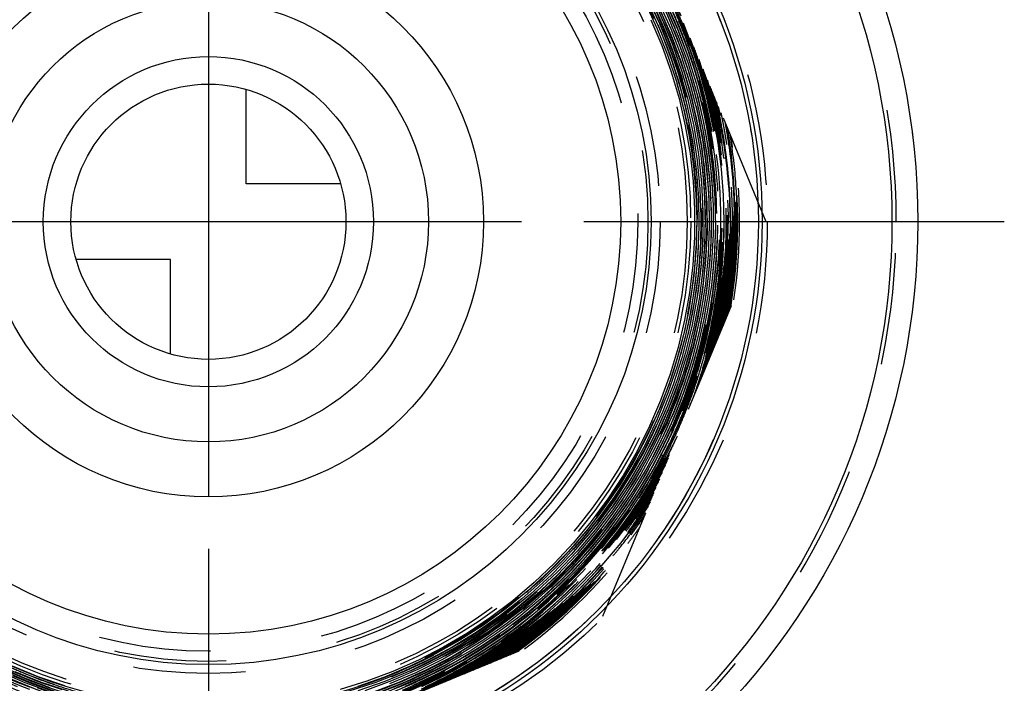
# Model space of a CAD drawing. Header units: millimetres. Extents: x 454 to 546, y 447 to 553.
# Tile 3 of 5: x 489 to 546, y 467 to 505. Entities that reach past the tile are written whole.
import ezdxf

# ---------------------------------------------------------------- set-up
doc = ezdxf.new("R2010")
doc.units = ezdxf.units.MM
doc.header["$LTSCALE"] = 65.185185
doc.linetypes.add('CENTER', pattern=[0.6, 0.375, -0.075, 0.075, -0.075])
doc.linetypes.add('HIDDEN', pattern=[0.2, 0.1, -0.1])
for name, color, linetype in [('ACHSEN_S', 7, 'CONTINUOUS'), ('FASEN', 7, 'CONTINUOUS'), ('KOERPER', 7, 'CONTINUOUS'), ('KONST.EL_MIT_GEO', 7, 'CONTINUOUS'), ('KURVEN', 7, 'CONTINUOUS')]:
    doc.layers.add(name, color=color, linetype=linetype)

msp = doc.modelspace()

# ---------------------------------------------------------------- linework, layer by layer
at = {"layer": 'ACHSEN_S', "color": 2, "linetype": 'CENTER'}
for p, q in [((500, 552.725), (500, 447.242)), ((546.283, 493.525), (453.717, 493.525))]:
    msp.add_line(p, q, dxfattribs=at)
at = {"layer": 'FASEN', "color": 7, "linetype": 'Continuous'}
for radius in [41.25, 39.75]:
    msp.add_circle((500, 493.525), radius, dxfattribs=at)
at = {"layer": 'KOERPER', "color": 8, "linetype": 'HIDDEN'}
for radius in [41.25, 31.98]:
    msp.add_circle((500, 493.525), radius, dxfattribs=at)
at = {"layer": 'KOERPER', "color": 7, "linetype": 'Continuous'}
for radius in [28.98, 25.75]:
    msp.add_circle((500, 493.525), radius, dxfattribs=at)
at = {"layer": 'KOERPER', "color": 8, "linetype": 'HIDDEN'}
msp.add_arc((500, 493.525), 40, 180, 360, dxfattribs=at)
at = {"layer": 'KONST.EL_MIT_GEO', "color": 8, "linetype": 'HIDDEN'}
for p, q in [((532.439, 493.525), (522.938, 516.463)), ((529.166, 501.056), (529.174, 501.022)), ((529.449, 500.488), (529.463, 500.425)), ((529.371, 499.643), (529.379, 499.603)), ((529.687, 499.653), (529.694, 499.621)), ((529.975, 497.229), (530.133, 497.249)), ((522.938, 470.587), (532.439, 493.525)), ((529.777, 488.286), (529.763, 488.207)), ((528.977, 485.788), (528.964, 485.741)), ((528.337, 484.866), (528.347, 484.898)), ((528.462, 484.862), (528.452, 484.83)), ((528.576, 484.826), (528.566, 484.794)), ((528.69, 484.786), (528.68, 484.754)), ((526.924, 481.16), (526.95, 481.217)), ((527.086, 481.225), (527.065, 481.179)), ((526.576, 479.894), (526.55, 479.845)), ((525.802, 478.724), (525.769, 478.666)), ((525.12, 477.371), (525.092, 477.328)), ((525.532, 477.346), (525.493, 477.284)), ((524.901, 476.819), (524.856, 476.752)), ((525.264, 476.712), (525.219, 476.645)), ((524.596, 475.343), (524.581, 475.322)), ((500, 461.086), (522.938, 470.587)), ((518.2, 468.949), (518.148, 468.911)), ((516.089, 468.088), (516.052, 468.065)), ((516.173, 467.998), (516.115, 467.962)), ((516.264, 468.343), (516.241, 468.327)), ((514.931, 467.67), (514.863, 467.631))]:
    msp.add_line(p, q, dxfattribs=at)
for points in [[(525.527, 506.54), (526.235, 505.044), (526.855, 503.509), (527.386, 501.941), (527.825, 500.345), (528.171, 498.727), (528.424, 497.091), (528.581, 495.444), (528.643, 493.79), (528.609, 492.135), (528.48, 490.485), (528.256, 488.846), (527.938, 487.222), (527.526, 485.619), (527.022, 484.043), (526.429, 482.499), (525.747, 480.991), (524.979, 479.526), (524.128, 478.107), (523.196, 476.74), (522.187, 475.429), (521.104, 474.178), (519.95, 472.992), (518.73, 471.875), (517.448, 470.83), (516.107, 469.861), (514.713, 468.971), (513.27, 468.164), (511.782, 467.44), (510.255, 466.804), (508.694, 466.258)], [(525.418, 506.221), (526.103, 504.742), (526.703, 503.225), (527.214, 501.677), (527.636, 500.101), (527.967, 498.505), (528.205, 496.892), (528.351, 495.267), (528.403, 493.638), (528.362, 492.008), (528.227, 490.383), (527.999, 488.769), (527.679, 487.17), (527.267, 485.593), (526.766, 484.041), (526.177, 482.521), (525.501, 481.038), (524.742, 479.595), (523.901, 478.199), (522.981, 476.853), (521.985, 475.563), (520.918, 474.331), (519.781, 473.163), (518.579, 472.063), (517.316, 471.033), (515.996, 470.077), (514.623, 469.198), (513.203, 468.4), (511.738, 467.685), (510.236, 467.055), (508.699, 466.512)], [(526.198, 506.272), (526.888, 504.739), (527.489, 503.168), (527.999, 501.566), (528.415, 499.937), (528.737, 498.287), (528.962, 496.621), (529.092, 494.945), (529.124, 493.264), (529.059, 491.584), (528.898, 489.911), (528.64, 488.25), (528.287, 486.607), (527.84, 484.986), (527.3, 483.395), (526.669, 481.837), (525.949, 480.318), (525.143, 478.843), (524.253, 477.418), (523.282, 476.046), (522.234, 474.732), (521.112, 473.481), (519.919, 472.297), (518.66, 471.184), (517.339, 470.146), (515.961, 469.185), (514.529, 468.305), (513.049, 467.51), (511.526, 466.801), (509.964, 466.182)], [(526.605, 506.259), (527.288, 504.717), (527.882, 503.138), (528.385, 501.527), (528.795, 499.891), (529.111, 498.234), (529.332, 496.561), (529.456, 494.879), (529.484, 493.192), (529.416, 491.507), (529.251, 489.828), (528.991, 488.162), (528.636, 486.513), (528.187, 484.887), (527.646, 483.29), (527.014, 481.726), (526.294, 480.201), (525.488, 478.719), (524.599, 477.286), (523.629, 475.907), (522.582, 474.585), (521.461, 473.325), (520.27, 472.132), (519.013, 471.008), (517.693, 469.959), (516.316, 468.986), (514.885, 468.094), (513.406, 467.286), (511.882, 466.563)], [(525.649, 506.024), (526.328, 504.52), (526.918, 502.979), (527.419, 501.407), (527.827, 499.808), (528.143, 498.189), (528.364, 496.554), (528.491, 494.909), (528.522, 493.26), (528.458, 491.611), (528.299, 489.969), (528.045, 488.339), (527.697, 486.727), (527.256, 485.137), (526.725, 483.576), (526.104, 482.048), (525.395, 480.558), (524.602, 479.112), (523.727, 477.715), (522.772, 476.37), (521.741, 475.083), (520.638, 473.857), (519.465, 472.698), (518.228, 471.608), (516.929, 470.592), (515.574, 469.652), (514.167, 468.792), (512.713, 468.016), (511.216, 467.324), (509.682, 466.72), (508.115, 466.207)], [(526.238, 505.909), (526.908, 504.373), (527.489, 502.801), (527.977, 501.197), (528.373, 499.568), (528.673, 497.92), (528.878, 496.256), (528.986, 494.584), (528.998, 492.908), (528.913, 491.234), (528.731, 489.568), (528.454, 487.916), (528.081, 486.282), (527.615, 484.673), (527.057, 483.093), (526.408, 481.548), (525.671, 480.043), (524.848, 478.583), (523.943, 477.174), (522.958, 475.819), (521.896, 474.523), (520.761, 473.291), (519.557, 472.126), (518.287, 471.033), (516.957, 470.015), (515.57, 469.076), (514.131, 468.218), (512.645, 467.445), (511.117, 466.759), (509.552, 466.163)], [(526.661, 505.855), (527.322, 504.309), (527.894, 502.727), (528.374, 501.115), (528.76, 499.478), (529.053, 497.822), (529.25, 496.152), (529.352, 494.473), (529.357, 492.791), (529.265, 491.112), (529.078, 489.441), (528.796, 487.784), (528.419, 486.145), (527.949, 484.53), (527.387, 482.946), (526.735, 481.396), (525.996, 479.886), (525.172, 478.42), (524.265, 477.005), (523.278, 475.643), (522.216, 474.341), (521.08, 473.101), (519.876, 471.929), (518.606, 470.827), (517.275, 469.8), (515.888, 468.851), (514.449, 467.983), (512.962, 467.198), (511.433, 466.5)], [(525.737, 505.271), (526.369, 503.773), (526.913, 502.241), (527.368, 500.681), (527.733, 499.097), (528.006, 497.494), (528.186, 495.879), (528.274, 494.256), (528.268, 492.631), (528.169, 491.009), (527.977, 489.395), (527.692, 487.795), (527.316, 486.214), (526.85, 484.657), (526.295, 483.13), (525.654, 481.637), (524.928, 480.183), (524.119, 478.774), (523.231, 477.413), (522.266, 476.106), (521.228, 474.856), (520.119, 473.668), (518.945, 472.546), (517.707, 471.493), (516.412, 470.513), (515.062, 469.609), (513.662, 468.784), (512.218, 468.041), (510.733, 467.382), (509.213, 466.81), (507.663, 466.326)], [(526.21, 505.394), (526.85, 503.862), (527.401, 502.296), (527.86, 500.7), (528.226, 499.081), (528.499, 497.443), (528.676, 495.792), (528.758, 494.134), (528.744, 492.474), (528.635, 490.818), (528.43, 489.17), (528.13, 487.538), (527.737, 485.925), (527.251, 484.338), (526.675, 482.781), (526.009, 481.261), (525.257, 479.781), (524.421, 478.347), (523.504, 476.964), (522.509, 475.636), (521.438, 474.368), (520.296, 473.164), (519.087, 472.027), (517.814, 470.963), (516.482, 469.973), (515.095, 469.063), (513.658, 468.233), (512.175, 467.488), (510.652, 466.83), (509.094, 466.261)], [(526.351, 505.376), (526.991, 503.832), (527.54, 502.254), (527.998, 500.647), (528.361, 499.016), (528.63, 497.367), (528.803, 495.706), (528.88, 494.037), (528.86, 492.366), (528.744, 490.7), (528.531, 489.043), (528.223, 487.401), (527.821, 485.78), (527.326, 484.184), (526.739, 482.62), (526.062, 481.093), (525.299, 479.608), (524.451, 478.169), (523.521, 476.781), (522.513, 475.45), (521.429, 474.179), (520.274, 472.973), (519.051, 471.836), (517.764, 470.772), (516.418, 469.783), (515.017, 468.875), (513.566, 468.048), (512.069, 467.308), (510.533, 466.655)], [(526.788, 505.28), (527.416, 503.725), (527.955, 502.137), (528.401, 500.521), (528.754, 498.882), (529.013, 497.225), (529.176, 495.557), (529.243, 493.881), (529.215, 492.205), (529.09, 490.533), (528.869, 488.872), (528.554, 487.225), (528.145, 485.599), (527.644, 484), (527.051, 482.432), (526.37, 480.9), (525.603, 479.41), (524.751, 477.967), (523.817, 476.575), (522.806, 475.238), (521.72, 473.962), (520.562, 472.75), (519.337, 471.607), (518.048, 470.535), (516.7, 469.54), (515.298, 468.623), (513.845, 467.788), (512.346, 467.038), (510.808, 466.374)], [(530.171, 499.001), (530.378, 497.59), (530.541, 495.861), (530.605, 494.126), (530.572, 492.39), (530.439, 490.661), (530.21, 488.942), (529.935, 487.478)], [(525.696, 477.246), (525.014, 476.239), (523.977, 474.858), (522.864, 473.538), (521.679, 472.285), (520.424, 471.102), (519.106, 469.992), (517.727, 468.96), (516.292, 468.008), (515.347, 467.443)], [(491.072, 466.599), (489.542, 467.157), (488.046, 467.802)], [(490.808, 466.434), (489.259, 467.012), (487.745, 467.678)], [(490.903, 466.148), (489.336, 466.721), (487.804, 467.383)], [(491.149, 466.194), (489.587, 466.752), (488.06, 467.398)], [(491.645, 466.542), (490.108, 467.068), (488.605, 467.681)], [(491.857, 466.226), (490.292, 466.744), (488.76, 467.351)], [(489.856, 466.391), (488.306, 467.023)]]:
    msp.add_lwpolyline(points, dxfattribs=at)
for radius in [32.5, 29.97, 28.046, 27.847, 26.267, 25.56, 24.975]:
    msp.add_circle((500, 493.525), radius, dxfattribs=at)
at = {"layer": 'KONST.EL_MIT_GEO', "color": 7, "linetype": 'Continuous'}
for radius in [32.2, 31.98, 23.976]:
    msp.add_circle((500, 493.525), radius, dxfattribs=at)
at = {"layer": 'KONST.EL_MIT_GEO', "color": 8, "linetype": 'HIDDEN'}
for centre, radius, start, end in [((500, 493.525), 40, 0, 180), ((499.983, 493.54), 29.631, 346.328, 111.4135), ((499.986, 493.51), 28.462, 89.9783, 182.5491), ((499.982, 493.536), 28.557, 4.8397, 111.4077), ((499.985, 493.54), 28.432, 0.2611, 89.9777), ((499.986, 493.539), 29.394, 22.4814, 67.4778), ((499.986, 493.539), 29.515, 22.4549, 67.453), ((500.015, 493.552), 29.619, 22.4671, 25.2579), ((500.01, 493.551), 29.744, 22.4578, 25.2482), ((500.008, 493.55), 29.868, 22.4597, 24.5127), ((500.03, 493.559), 29.587, 22.4704, 23.1899), ((499.999, 493.545), 29.38, 337.8363, 22.481), ((500, 493.545), 29.5, 337.4578, 22.4551), ((499.999, 493.545), 29.622, 342.9753, 22.4726), ((499.981, 493.539), 29.656, 19.754, 22.4661), ((499.982, 493.539), 29.775, 21.6873, 22.4579), ((499.981, 493.539), 29.896, 21.7879, 22.46), ((499.974, 493.536), 29.784, 18.9816, 21.6872), ((499.974, 493.536), 29.904, 19.0683, 21.7878), ((500.012, 493.543), 29.964, 269.9767, 20.8334), ((499.971, 493.535), 29.667, 16.6926, 19.7541), ((500.014, 493.551), 29.981, 17.0718, 19.747), ((499.998, 493.544), 29.879, 16.6784, 19.0685), ((499.997, 493.544), 29.759, 16.6753, 18.9818), ((499.999, 493.545), 30.046, 341.343, 18.2401), ((499.962, 493.535), 30.036, 16.6878, 17.0725), ((499.999, 493.544), 30.096, 342.5819, 17.1076), ((499.952, 493.532), 30.047, 14.3838, 16.6877), ((500.016, 493.55), 30.101, 14.7577, 16.6853), ((500, 493.544), 29.636, 343.0373, 16.6916), ((500.036, 493.555), 29.719, 16.2697, 16.6748), ((500.018, 493.55), 29.737, 14.7589, 16.2694), ((500.037, 493.556), 29.838, 16.3441, 16.6779), ((500.017, 493.55), 29.858, 14.7587, 16.3438), ((500, 493.544), 30.166, 343.909, 15.8428), ((499.995, 493.544), 29.761, 14.3597, 14.7591), ((499.994, 493.544), 29.883, 14.361, 14.7588), ((499.979, 493.54), 30.139, 14.4404, 14.7581), ((500, 493.544), 30.216, 344.7062, 15.0729), ((499.974, 493.538), 30.145, 11.6405, 14.3743), ((500.063, 493.561), 30.173, 14.3704, 14.7629), ((500.038, 493.555), 30.198, 13.8433, 14.3704), ((499.885, 494.047), 30.258, 12.2893, 13.3943), ((500, 493.544), 29.756, 345.0245, 14.362), ((499.981, 493.541), 29.896, 13.2552, 14.3609), ((499.96, 493.533), 30.039, 13.8548, 14.3838), ((499.973, 493.537), 30.025, 13.2695, 13.8548), ((500.008, 493.545), 29.989, 11.9266, 13.2697), ((500, 493.544), 30.286, 345.6899, 14.1157), ((500.013, 493.549), 30.224, 13.2611, 13.8433), ((500.007, 493.507), 30.31, 12.7773, 13.9166), ((499.985, 493.542), 30.253, 12.2808, 13.2611), ((500, 493.544), 30.336, 346.324, 13.4956), ((499.981, 493.502), 30.384, 7.0836, 13.3342), ((500.028, 493.551), 30.329, 11.9398, 13.2398), ((500.001, 493.544), 29.876, 346.7513, 13.2572), ((499.885, 494.047), 30.257, 10.9412, 12.1673), ((499.968, 493.539), 30.27, 10.7918, 12.2809), ((499.997, 493.505), 30.32, 11.7004, 12.7773), ((499.999, 493.545), 30.407, 347.1307, 12.6991), ((500.001, 493.544), 30.455, 347.6791, 12.1649), ((500.047, 493.553), 29.95, 11.7314, 11.9263), ((499.997, 493.544), 30, 348.2866, 11.6522), ((499.988, 493.541), 30.13, 10.7921, 11.6406), ((499.896, 494.05), 30.246, 10.6665, 10.9412), ((499.911, 494.053), 30.231, 6.032, 10.6661), ((499.992, 493.504), 30.325, 7.0823, 11.6374), ((499.997, 493.545), 30.361, 11.6276, 11.94), ((499.984, 493.542), 30.374, 11.0148, 11.6276), ((499.975, 493.54), 30.384, 8.4459, 11.0148), ((500.09, 493.564), 30.387, 11.6318, 11.9423), ((500.053, 493.556), 30.424, 10.7928, 11.6317), ((500, 493.525), 30.514, 348.3324, 11.6676), ((500.001, 493.544), 30.526, 348.3887, 11.4654), ((500.001, 493.544), 30.576, 348.8669, 10.9936), ((499.999, 493.544), 30.118, 349.0757, 10.7904), ((500.003, 493.544), 30.235, 349.9842, 10.7931), ((500.016, 493.549), 30.462, 10.2458, 10.7929), ((499.987, 493.544), 30.492, 9.4554, 10.2457), ((500.067, 493.557), 30.531, 10.2511, 10.7947), ((500.03, 493.551), 30.569, 9.4658, 10.2511), ((500.001, 493.544), 30.646, 349.5023, 10.3659), ((500.001, 493.544), 30.697, 349.9351, 9.9378), ((499.97, 493.541), 30.508, 9.2872, 9.4555), ((499.957, 493.539), 30.522, 8.4365, 9.2871), ((499.99, 493.544), 30.608, 8.4184, 9.4657), ((499.95, 493.552), 30.803, 7.9229, 9.4402), ((500.044, 493.539), 30.74, 8.0458, 9.2715), ((500.002, 493.544), 30.356, 351.4857, 8.4454), ((500.008, 493.544), 30.471, 351.4899, 8.4403), ((500.016, 493.855), 30.724, 349.2418, 7.4548), ((499.964, 493.54), 30.635, 2.6186, 8.4181), ((499.998, 493.533), 30.785, 350.6803, 8.0455), ((499.941, 493.551), 30.812, 2.5953, 7.9216), ((500, 493.525), 30.892, 351.533, 8.467), ((500.015, 493.75), 30.161, 347.9202, 6.6239), ((499.968, 493.193), 30.389, 358.4106, 7.659), ((499.952, 493.49), 30.415, 357.8522, 7.0995), ((499.926, 493.548), 30.673, 351.5018, 2.6004), ((499.95, 493.858), 30.79, 351.3849, 2.0247), ((499.927, 493.558), 30.825, 351.4923, 2.5804), ((500.054, 493.616), 28.361, 269.8913, 0.1082), ((499.93, 493.526), 30.438, 346.8309, 357.7854), ((499.993, 493.545), 30.365, 348.3011, 351.4847), ((499.962, 493.549), 30.517, 350.5763, 351.4931), ((499.996, 493.544), 30.603, 350.3808, 351.4906), ((500.072, 493.847), 30.668, 349.239, 350.9273), ((500.026, 493.55), 30.727, 350.3588, 351.4797), ((500.038, 493.852), 30.702, 350.927, 351.3721), ((499.989, 493.545), 30.489, 349.8252, 350.391), ((499.976, 493.547), 30.502, 350.391, 350.5763), ((500.032, 493.538), 30.566, 349.8184, 350.3807), ((500.002, 493.545), 30.116, 348.2906, 349.0732), ((499.976, 493.549), 30.262, 347.5065, 349.8328), ((500.017, 493.54), 30.461, 349.0694, 349.8252), ((500.068, 493.531), 30.53, 349.0675, 349.8184), ((500.047, 493.535), 29.95, 346.7705, 348.2842), ((499.996, 493.756), 30.181, 346.3789, 347.9164), ((499.986, 493.548), 30.132, 347.8942, 348.2906), ((500.003, 493.543), 30.355, 347.9063, 348.3011), ((500.096, 493.524), 30.38, 347.904, 348.2963), ((500.075, 493.528), 30.402, 348.2963, 348.5446), ((500.051, 493.533), 30.426, 348.5447, 349.0694), ((499.986, 493.547), 29.891, 346.3497, 346.7519), ((499.978, 493.55), 30.14, 345.2585, 347.8942), ((499.99, 493.546), 30.248, 346.7715, 347.5065), ((500.032, 493.537), 30.325, 346.767, 347.9065), ((500, 493.525), 29.61, 281.4734, 346.3477), ((500.114, 493.509), 29.495, 284.9011, 346.3248), ((500.059, 493.74), 30.115, 342.5731, 346.3801), ((499.997, 493.545), 29.879, 345.0258, 346.3498), ((499.984, 493.55), 30.014, 345.0119, 346.5841), ((500.015, 493.543), 29.982, 346.5844, 346.7706), ((500.042, 493.533), 30.195, 345.0243, 346.587), ((500.004, 493.543), 30.233, 346.5867, 346.7715), ((500.064, 493.529), 30.293, 346.5833, 346.7669), ((500.031, 493.536), 29.724, 343.6672, 345.0253), ((500.03, 493.536), 29.845, 343.6204, 345.0259), ((499.957, 493.557), 30.042, 343.0247, 344.92), ((500.024, 493.537), 30.092, 343.0262, 345.0293), ((499.988, 493.547), 30.13, 345.029, 345.2584), ((500.043, 493.532), 29.712, 343.0337, 343.6669), ((500.044, 493.532), 29.831, 343.0312, 343.6201), ((500.008, 493.543), 29.612, 338.0026, 342.9738), ((500.024, 493.537), 29.611, 339.5677, 342.9725), ((499.993, 493.548), 29.764, 339.568, 342.9679), ((499.993, 493.548), 29.884, 339.5683, 342.9657), ((500.026, 493.535), 29.969, 339.5694, 342.2464), ((499.97, 493.553), 30.028, 342.2457, 342.9605), ((500.001, 493.546), 29.636, 338.1281, 339.567), ((499.985, 493.551), 29.772, 338.2496, 339.5681), ((499.985, 493.551), 29.893, 338.1721, 339.5685), ((499.984, 493.553), 29.638, 332.8065, 338.0013), ((499.981, 493.554), 29.4, 335.0115, 337.4832), ((499.987, 493.552), 29.651, 335.4172, 338.1282), ((500.041, 493.528), 29.456, 336.5068, 337.4571), ((500.024, 493.535), 29.731, 335.5405, 337.4693), ((499.988, 493.552), 29.393, 337.4833, 337.8331), ((499.996, 493.546), 29.76, 337.4691, 338.2495), ((499.996, 493.547), 29.881, 337.467, 338.1721), ((500, 493.525), 29.518, 203.8086, 277.5125), ((500.005, 493.544), 29.495, 332.8284, 336.5054), ((500.024, 493.535), 29.851, 335.4424, 337.4673), ((500.013, 493.539), 29.365, 292.4927, 335.0119), ((500.011, 493.54), 29.624, 332.8036, 335.2963), ((500.014, 493.54), 29.742, 332.8306, 335.4411), ((500.016, 493.539), 29.86, 332.8085, 335.4413), ((500.023, 493.536), 29.972, 333.0949, 335.4309), ((500.015, 493.538), 29.484, 292.4602, 332.831), ((500.014, 493.538), 29.605, 292.8175, 332.805), ((500.013, 493.54), 30.032, 295.8834, 333.6594), ((499.99, 493.552), 29.768, 330.1241, 332.8309), ((499.99, 493.552), 29.889, 329.9605, 332.702), ((500.051, 493.52), 29.579, 331.9886, 332.8031), ((499.979, 493.558), 30.021, 330.7653, 332.8196), ((499.987, 493.554), 30.013, 332.8196, 333.0954), ((500.013, 493.539), 30.081, 297.2486, 332.4202), ((500.015, 493.539), 29.62, 299.8041, 331.9883), ((500.101, 493.728), 30.072, 327.7382, 332.4241), ((500.029, 493.532), 30.086, 329.9702, 331.9735), ((500.014, 493.539), 30.151, 298.6486, 331.0926), ((499.988, 493.553), 30.012, 329.9805, 330.7653), ((500.014, 493.539), 30.201, 299.4768, 330.2951), ((499.986, 493.556), 30.136, 327.1067, 329.6839), ((500.008, 493.542), 29.748, 328.4102, 329.9965), ((500.005, 493.544), 29.872, 328.4147, 329.9605), ((500.018, 493.535), 29.976, 328.4349, 329.9807), ((500.044, 493.522), 30.188, 328.4124, 329.9753), ((499.995, 493.551), 30.125, 329.684, 329.9706), ((500.014, 493.539), 30.271, 300.4896, 329.3111), ((500.014, 493.539), 30.321, 301.1389, 328.6768), ((500.013, 493.54), 29.743, 302.201, 328.1172), ((500.04, 493.522), 29.831, 327.2194, 328.1239), ((500.075, 493.743), 30.102, 326.6674, 327.7392), ((500.029, 493.529), 29.724, 328.118, 328.41), ((500.036, 493.525), 29.956, 327.6144, 328.1424), ((500.024, 493.532), 29.849, 328.1238, 328.4145), ((500.045, 493.519), 29.946, 328.1425, 328.4346), ((499.999, 493.55), 30.241, 327.6002, 328.1255), ((500.01, 493.543), 30.228, 328.1255, 328.4127), ((500.061, 493.51), 30.288, 328.1308, 328.4161), ((499.994, 493.519), 30.374, 301.8904, 328.1816), ((500.012, 493.54), 30.393, 301.9651, 327.8698), ((500.014, 493.539), 30.442, 302.5207, 327.3207), ((500.013, 493.54), 29.863, 303.2805, 326.6487), ((500.162, 493.683), 29.997, 302.9294, 326.6725), ((499.986, 493.558), 30.256, 324.6768, 327.4619), ((500.019, 493.536), 29.976, 326.1056, 327.0922), ((500.044, 493.52), 29.826, 326.6479, 327.1201), ((500, 493.547), 30.118, 326.3289, 326.6385), ((499.992, 493.552), 30.128, 326.6385, 327.1067), ((500.026, 493.531), 29.967, 327.0922, 327.6144), ((500.01, 493.543), 30.349, 326.6264, 327.0928), ((500.091, 493.489), 30.371, 326.6317, 327.0951), ((500.024, 493.533), 30.331, 327.0928, 327.6088), ((500.043, 493.521), 30.308, 327.6088, 328.1307), ((500.241, 493.753), 30.473, 301.608, 325.7538), ((500.015, 493.537), 29.981, 302.8204, 325.9518), ((500.015, 493.538), 30.511, 303.2404, 326.6114), ((500, 493.525), 30.514, 303.3324, 326.6676), ((500.015, 493.538), 30.561, 303.7257, 326.1331), ((499.992, 493.554), 30.369, 323.4445, 326.1671), ((500.033, 493.525), 30.079, 324.674, 325.9282), ((500.015, 493.54), 30.463, 324.6461, 325.9294), ((500.234, 493.764), 30.485, 324.0748, 325.7436), ((500.009, 493.541), 30.107, 325.9282, 326.3289), ((500.054, 493.512), 30.536, 324.6561, 325.9313), ((500.051, 493.515), 30.419, 325.9296, 326.3255), ((500, 493.549), 30.36, 326.3183, 326.6264), ((500.069, 493.503), 30.397, 326.3255, 326.6317), ((500.014, 493.538), 30.631, 304.3692, 325.4975), ((500.012, 493.54), 30.105, 305.1776, 324.6728), ((500.014, 493.538), 30.682, 304.8071, 325.0645), ((500, 493.547), 30.239, 323.4279, 324.6769), ((500.007, 493.545), 30.593, 323.4903, 324.6562), ((500.186, 493.799), 30.544, 323.0586, 324.075), ((499.99, 493.557), 30.493, 324.3662, 324.6462), ((500.006, 493.53), 30.777, 305.6293, 324.3201), ((500.014, 493.538), 30.222, 306.5067, 323.426), ((500.015, 493.537), 30.341, 306.4878, 323.4438), ((500.02, 493.533), 30.455, 306.4911, 323.4401), ((500.016, 493.536), 30.581, 306.4858, 323.4442), ((500.165, 493.815), 30.571, 320.7689, 322.867), ((499.977, 493.567), 30.51, 323.436, 324.3662), ((500.173, 493.809), 30.561, 322.8671, 323.0587), ((500.049, 493.526), 30.695, 323.4097, 324.6392), ((500.022, 493.545), 30.727, 306.4812, 322.4562), ((500, 493.525), 30.892, 306.533, 323.467), ((500.013, 493.553), 30.74, 322.4539, 323.4098), ((500.169, 493.829), 30.576, 305.9539, 319.8382), ((500.172, 493.809), 30.561, 319.8623, 320.769), ((500, 493.559), 30.368, 303.9233, 306.4866), ((500.011, 493.545), 30.23, 305.1701, 306.5042), ((499.989, 493.571), 30.504, 305.4489, 306.4944), ((500.074, 493.607), 28.35, 242.5791, 269.8501), ((500.028, 493.517), 29.715, 301.846, 302.1991), ((500.177, 493.665), 29.973, 301.4414, 302.9233), ((500.038, 493.501), 29.817, 302.1992, 303.2804), ((499.999, 493.56), 30.248, 302.322, 305.1702), ((500.008, 493.55), 30.115, 302.7391, 303.2929), ((500.018, 493.535), 30.097, 303.2929, 303.9354), ((500.269, 493.713), 30.424, 302.7161, 304.6011), ((500.033, 493.512), 30.069, 303.9354, 305.176), ((500.016, 493.533), 30.457, 303.9311, 305.1998), ((500.045, 493.493), 30.529, 303.9292, 305.1898), ((499.999, 493.557), 30.487, 305.1996, 305.4489), ((500.011, 493.54), 30.587, 305.1897, 306.3689), ((500.044, 493.513), 30.689, 305.1681, 306.4813), ((500.208, 493.613), 29.913, 282.6861, 301.4438), ((500.028, 493.513), 29.592, 297.7332, 299.8057), ((500.009, 493.549), 29.753, 299.8212, 300.4183), ((500.034, 493.507), 29.945, 299.8068, 301.4007), ((500.015, 493.539), 29.741, 300.4182, 301.4009), ((500.016, 493.536), 29.858, 300.4246, 301.4038), ((499.999, 493.564), 30.132, 300.4352, 302.1938), ((500.023, 493.526), 29.726, 301.401, 301.846), ((500.025, 493.522), 29.842, 301.4039, 301.8474), ((500.026, 493.52), 29.959, 301.4007, 301.842), ((500.013, 493.539), 30.223, 301.4075, 301.8457), ((500.031, 493.513), 29.83, 301.8474, 302.1992), ((500.022, 493.526), 29.967, 301.842, 302.1919), ((500.006, 493.549), 30.236, 301.8456, 302.193), ((500.018, 493.532), 29.974, 302.192, 302.7666), ((500.035, 493.505), 30.303, 301.8393, 302.1845), ((500.002, 493.559), 30.126, 302.2766, 302.7391), ((500.024, 493.521), 30.323, 302.1845, 302.7512), ((500.316, 493.64), 30.337, 301.5996, 302.7158), ((500.013, 493.538), 30.343, 302.7512, 303.3024), ((500.066, 493.458), 30.368, 302.7488, 303.2965), ((500.006, 493.549), 30.355, 303.3024, 303.9233), ((500.044, 493.491), 30.407, 303.2965, 303.931), ((500.012, 493.544), 29.626, 293.4834, 297.7318), ((500.005, 493.556), 29.761, 297.7096, 299.8211), ((500.005, 493.556), 29.881, 297.7148, 299.8184), ((500.026, 493.517), 30.077, 297.7218, 299.8105), ((500.011, 493.547), 29.991, 298.1597, 299.8066), ((500.01, 493.546), 29.87, 299.9678, 300.4246), ((500.007, 493.55), 30.116, 299.8101, 300.4352), ((500.049, 493.478), 30.153, 299.8048, 300.4384), ((500.028, 493.514), 30.194, 300.4385, 301.4076), ((500.045, 493.488), 30.283, 301.404, 301.8393), ((500.01, 493.546), 29.99, 293.4934, 297.7242), ((500.021, 493.524), 29.845, 294.5055, 297.2371), ((500.022, 493.523), 29.724, 294.63, 297.3794), ((500.009, 493.549), 29.873, 297.2368, 297.7147), ((500.009, 493.548), 29.752, 297.379, 297.7095), ((500.001, 493.564), 30.01, 297.7236, 298.1598)]:
    msp.add_arc(centre, radius, start, end, dxfattribs=at)
for points, knots in [([(489.183, 521.079), (486.469, 520.014), (481.325, 517.057), (475.263, 510.579), (471.351, 502.609), (469.94, 493.844), (471.151, 485.05), (474.879, 476.993), (480.796, 470.375), (488.388, 465.774), (496.992, 463.587), (505.859, 464.007), (514.218, 466.995), (521.342, 472.292), (526.611, 479.436), (529.569, 487.806), (529.957, 496.674), (527.744, 505.271), (523.122, 512.849), (516.492, 518.752), (508.43, 522.467), (499.635, 523.673), (490.871, 522.266), (482.896, 518.368), (476.401, 512.317), (471.948, 504.638), (469.923, 495.995), (470.5, 487.137), (473.629, 478.83), (479.038, 471.792), (486.26, 466.631), (494.67, 463.793), (503.542, 463.522), (512.111, 465.841), (519.635, 470.549), (525.467, 477.241), (529.104, 485.338), (530.233, 494.142), (528.757, 502.895), (524.804, 510.842), (518.714, 517.299), (511.012, 521.712), (502.362, 523.7), (493.507, 523.093), (485.208, 519.944), (478.179, 514.524), (473.024, 507.299), (470.184, 498.89), (469.903, 490.018), (472.205, 481.446), (476.892, 473.909), (483.561, 468.052), (491.64, 464.377), (500.437, 463.2), (509.199, 464.62), (517.174, 468.514), (523.681, 474.551), (528.163, 482.211), (530.237, 490.841), (529.727, 499.702), (526.675, 508.036), (521.345, 515.133), (514.19, 520.385), (505.826, 523.346), (498.424, 523.692), (492.656, 522.679), (489.864, 521.765), (488.514, 521.206)], [0, 0, 0, 0, 0.015624, 0.031248, 0.046871, 0.062495, 0.078119, 0.093742, 0.109366, 0.12499, 0.140614, 0.156238, 0.171862, 0.187485, 0.203109, 0.218733, 0.234357, 0.249981, 0.265605, 0.281229, 0.296853, 0.312477, 0.328101, 0.343726, 0.35935, 0.374974, 0.390598, 0.406222, 0.421846, 0.437471, 0.453095, 0.468719, 0.484344, 0.499968, 0.515592, 0.531217, 0.546841, 0.562465, 0.57809, 0.593714, 0.609339, 0.624963, 0.640588, 0.656212, 0.671837, 0.687462, 0.703086, 0.718711, 0.734335, 0.74996, 0.765585, 0.78121, 0.796834, 0.812459, 0.828084, 0.843709, 0.859334, 0.874958, 0.890583, 0.906208, 0.921833, 0.937458, 0.953083, 0.968708, 0.984333, 0.992166, 1, 1, 1, 1]), ([(500, 523.41), (498.045, 523.411), (494.124, 523.028), (488.478, 521.316), (483.271, 518.535), (478.709, 514.791), (474.964, 510.229), (472.182, 505.024), (470.47, 499.375), (469.892, 493.501), (470.471, 487.628), (472.185, 481.98), (474.968, 476.775), (478.712, 472.212), (483.274, 468.468), (488.479, 465.684), (494.125, 463.969), (498.045, 463.581), (500, 463.58)], [0, 0, 0, 0, 0.062501, 0.124999, 0.187499, 0.249999, 0.312498, 0.374998, 0.437498, 0.499998, 0.562497, 0.624997, 0.687497, 0.749999, 0.812499, 0.875, 0.937499, 1, 1, 1, 1]), ([(500, 463.7), (501.951, 463.699), (505.864, 464.082), (511.499, 465.79), (516.695, 468.565), (521.249, 472.301), (524.986, 476.855), (527.762, 482.05), (529.471, 487.687), (530.047, 493.549), (529.469, 499.41), (527.759, 505.047), (524.982, 510.241), (521.245, 514.795), (516.692, 518.532), (511.497, 521.31), (505.863, 523.022), (501.951, 523.409), (500, 523.41)], [0, 0, 0, 0, 0.062501, 0.125, 0.187501, 0.250001, 0.312501, 0.375, 0.4375, 0.499999, 0.562499, 0.624998, 0.687498, 0.749998, 0.812498, 0.874999, 0.937498, 1, 1, 1, 1]), ([(500, 523.29), (498.053, 523.291), (494.148, 522.909), (488.524, 521.205), (483.338, 518.435), (478.794, 514.706), (475.065, 510.162), (472.294, 504.977), (470.588, 499.351), (470.013, 493.501), (470.59, 487.651), (472.297, 482.026), (475.069, 476.842), (478.798, 472.298), (483.342, 468.568), (488.526, 465.796), (494.149, 464.088), (498.053, 463.701), (500, 463.7)], [0, 0, 0, 0, 0.062501, 0.124999, 0.1875, 0.25, 0.312501, 0.375002, 0.437501, 0.500001, 0.562501, 0.625001, 0.6875, 0.75, 0.8125, 0.875, 0.937498, 1, 1, 1, 1]), ([(473.589, 506.236), (472.313, 503.585), (470.553, 497.86), (470.592, 488.905), (473.292, 480.359), (478.412, 473.005), (485.489, 467.508), (493.881, 464.365), (502.827, 463.859), (511.52, 466.035), (519.172, 470.697), (525.094, 477.422), (528.751, 485.602), (529.812, 494.5), (528.184, 503.311), (524.012, 511.241), (517.674, 517.575), (509.741, 521.743), (500.929, 523.368), (492.032, 522.306), (483.851, 518.652), (477.121, 512.736), (472.449, 505.09), (470.253, 496.403), (470.731, 487.456), (473.84, 479.052), (479.299, 471.947), (486.617, 466.778), (495.139, 464.009), (504.098, 463.887), (512.691, 466.424), (520.148, 471.391), (525.801, 478.343), (529.144, 486.656), (529.877, 495.585), (527.936, 504.332), (523.495, 512.114), (516.952, 518.234), (508.891, 522.147), (500.035, 523.501), (491.173, 522.178), (483.099, 518.296), (476.531, 512.202), (472.057, 504.44), (470.074, 495.702), (470.76, 486.769), (474.052, 478.437), (479.657, 471.447), (487.074, 466.422), (495.644, 463.81), (504.603, 463.841), (513.154, 466.514), (520.538, 471.589), (526.096, 478.615), (529.337, 486.967), (529.973, 495.903), (527.947, 504.63), (523.44, 512.373), (516.853, 518.445), (508.77, 522.308), (499.908, 523.62), (491.052, 522.265), (482.987, 518.364), (476.428, 512.261), (471.954, 504.506), (470.624, 498.667), (470.403, 495.733)], [0, 0, 0, 0, 0.015624, 0.031249, 0.046873, 0.062497, 0.078122, 0.093746, 0.10937, 0.124995, 0.140619, 0.156244, 0.171868, 0.187493, 0.203117, 0.218742, 0.234367, 0.249991, 0.265616, 0.28124, 0.296865, 0.31249, 0.328115, 0.343739, 0.359364, 0.374989, 0.390614, 0.406239, 0.421863, 0.437488, 0.453113, 0.468738, 0.484363, 0.499988, 0.515613, 0.531238, 0.546863, 0.562488, 0.578114, 0.593739, 0.609364, 0.624989, 0.640614, 0.656239, 0.671865, 0.68749, 0.703115, 0.71874, 0.734366, 0.749991, 0.765616, 0.781242, 0.796867, 0.812493, 0.828118, 0.843744, 0.859369, 0.874995, 0.89062, 0.906246, 0.921872, 0.937497, 0.953123, 0.968749, 0.984374, 1, 1, 1, 1]), ([(480.31, 514.738), (478.181, 512.762), (474.498, 508.134), (471.302, 499.888), (470.7, 491.058), (472.754, 482.451), (477.276, 474.844), (483.857, 468.928), (491.898, 465.236), (500.674, 464.101), (509.391, 465.626), (517.26, 469.672), (523.572, 475.874), (527.757, 483.67), (529.437, 492.358), (528.462, 501.153), (524.919, 509.261), (519.13, 515.953), (511.615, 520.625), (503.052, 522.856), (494.213, 522.447), (485.894, 519.434), (478.841, 514.09), (473.691, 506.896), (470.904, 498.497), (470.732, 489.651), (473.189, 481.15), (478.054, 473.76), (484.89, 468.142), (493.083, 464.8), (501.898, 464.034), (510.544, 465.912), (518.247, 470.265), (524.317, 476.703), (528.211, 484.648), (529.58, 493.39), (528.302, 502.145), (524.493, 510.131), (518.493, 516.633), (510.839, 521.072), (502.216, 523.05), (493.392, 522.392), (485.157, 519.157), (478.245, 513.634), (473.272, 506.317), (470.682, 497.857), (470.704, 489.01), (473.336, 480.563), (478.343, 473.269), (485.28, 467.777), (493.527, 464.575), (502.352, 463.948), (510.97, 465.951), (518.614, 470.405), (524.606, 476.915), (528.413, 484.901), (529.699, 493.654), (528.348, 502.398), (524.485, 510.354), (519.443, 515.751), (514.61, 519.024), (510.653, 520.918), (506.458, 522.201), (500.684, 523.06), (493.322, 522.5), (486.454, 519.79), (481.634, 516.497), (478.419, 513.511), (475.685, 510.082), (474.221, 507.548), (473.589, 506.236)], [0, 0, 0, 0, 0.015622, 0.031243, 0.046865, 0.062486, 0.078108, 0.09373, 0.109351, 0.124973, 0.140595, 0.156217, 0.171838, 0.18746, 0.203082, 0.218704, 0.234326, 0.249947, 0.265569, 0.281191, 0.296813, 0.312435, 0.328057, 0.343679, 0.359301, 0.374923, 0.390545, 0.406167, 0.42179, 0.437412, 0.453034, 0.468656, 0.484278, 0.499901, 0.515523, 0.531145, 0.546767, 0.56239, 0.578012, 0.593635, 0.609257, 0.62488, 0.640502, 0.656124, 0.671747, 0.68737, 0.702992, 0.718615, 0.734237, 0.74986, 0.765483, 0.781105, 0.796728, 0.812351, 0.827974, 0.843596, 0.859219, 0.874842, 0.890465, 0.906088, 0.913921, 0.921754, 0.929588, 0.937421, 0.953044, 0.968667, 0.9765, 0.984333, 0.992167, 1, 1, 1, 1]), ([(523.545, 476.174), (524.694, 477.732), (526.688, 481.086), (528.622, 486.601), (529.43, 492.391), (529.078, 498.227), (527.58, 503.878), (524.997, 509.122), (521.428, 513.752), (517.016, 517.587), (511.933, 520.476), (506.38, 522.305), (500.576, 523.002), (494.748, 522.54), (489.126, 520.937), (483.931, 518.256), (479.367, 514.605), (476.861, 511.615), (475.771, 510.015)], [0, 0, 0, 0, 0.0625, 0.125, 0.187499, 0.249999, 0.312499, 0.374999, 0.437499, 0.499999, 0.562499, 0.624999, 0.687499, 0.749999, 0.812499, 0.875, 0.9375, 1, 1, 1, 1]), ([(507.699, 465.007), (509.63, 465.527), (513.397, 466.965), (518.487, 470.215), (522.818, 474.428), (526.208, 479.428), (528.519, 485.01), (529.655, 490.944), (529.569, 496.984), (528.266, 502.883), (525.798, 508.398), (522.269, 513.301), (517.822, 517.391), (512.642, 520.499), (506.942, 522.499), (500.954, 523.307), (494.929, 522.892), (491.045, 521.809), (489.183, 521.079)], [0, 0, 0, 0, 0.062502, 0.124999, 0.187499, 0.249999, 0.312499, 0.374999, 0.437499, 0.499999, 0.562499, 0.624999, 0.687499, 0.749999, 0.812499, 0.875, 0.937498, 1, 1, 1, 1]), ([(500, 463.82), (501.943, 463.819), (505.84, 464.2), (511.453, 465.901), (516.628, 468.666), (521.163, 472.387), (524.885, 476.922), (527.65, 482.096), (529.352, 487.71), (529.926, 493.549), (529.35, 499.387), (527.647, 505.001), (524.881, 510.174), (521.159, 514.709), (516.625, 518.431), (511.451, 521.198), (505.84, 522.903), (501.943, 523.288), (500, 523.29)], [0, 0, 0, 0, 0.062501, 0.124999, 0.1875, 0.249999, 0.312499, 0.374999, 0.437499, 0.499999, 0.562499, 0.624999, 0.6875, 0.75, 0.8125, 0.875, 0.937498, 1, 1, 1, 1]), ([(500, 522.821), (501.903, 522.813), (505.718, 522.426), (511.21, 520.746), (516.273, 518.031), (520.712, 514.384), (524.357, 509.943), (527.068, 504.877), (528.739, 499.381), (529.308, 493.663), (528.75, 487.945), (527.086, 482.446), (524.38, 477.378), (520.735, 472.936), (516.292, 469.294), (511.221, 466.592), (505.721, 464.937), (501.903, 464.574), (500, 464.581)], [0, 0, 0, 0, 0.062503, 0.125001, 0.187502, 0.250003, 0.312503, 0.375003, 0.437504, 0.500004, 0.562504, 0.625003, 0.687503, 0.750002, 0.812502, 0.875001, 0.937499, 1, 1, 1, 1]), ([(503.859, 464.26), (501.885, 464.011), (497.873, 463.915), (491.96, 464.984), (486.381, 467.225), (481.37, 470.545), (477.134, 474.811), (473.849, 479.845), (471.652, 485.441), (470.636, 491.367), (470.844, 497.375), (472.271, 503.215), (474.856, 508.643), (478.494, 513.43), (483.032, 517.373), (488.28, 520.307), (494.016, 522.104), (498.01, 522.494), (500, 522.482)], [0, 0, 0, 0, 0.062504, 0.125003, 0.187505, 0.250006, 0.312507, 0.375007, 0.437507, 0.500008, 0.562507, 0.625007, 0.687507, 0.750006, 0.812505, 0.875004, 0.9375, 1, 1, 1, 1]), ([(489.558, 520.123), (486.888, 519.075), (481.833, 516.151), (475.922, 509.725), (472.183, 501.827), (470.965, 493.175), (472.378, 484.552), (476.292, 476.741), (482.352, 470.447), (490.009, 466.239), (498.57, 464.497), (507.263, 465.378), (515.301, 468.802), (521.959, 474.459), (526.636, 481.839), (528.91, 490.274), (528.578, 499.005), (525.668, 507.243), (520.445, 514.246), (513.379, 519.384), (505.107, 522.195), (496.374, 522.425), (487.965, 520.055), (480.637, 515.298), (475.048, 508.583), (471.701, 500.514), (470.895, 491.814), (472.703, 483.267), (476.962, 475.639), (483.288, 469.614), (491.115, 465.733), (499.74, 464.343), (508.389, 465.567), (516.289, 469.297), (522.732, 475.197), (527.141, 482.739), (529.123, 491.247), (528.5, 499.961), (525.329, 508.101), (519.893, 514.94), (512.679, 519.867), (504.332, 522.442), (495.596, 522.437), (487.252, 519.852), (480.043, 514.919), (474.612, 508.076), (471.442, 499.936), (470.817, 491.223), (472.79, 482.713), (477.185, 475.164), (483.612, 469.248), (491.498, 465.489), (500.141, 464.223), (508.773, 465.561), (516.628, 469.384), (523.007, 475.351), (527.345, 482.933), (529.257, 491.457), (528.576, 500.163), (525.888, 506.942), (522.627, 511.693), (519.673, 514.861), (516.28, 517.554), (511.283, 520.426), (504.315, 522.567), (497.024, 522.554), (491.407, 521.266), (487.375, 519.682), (483.625, 517.517), (481.365, 515.716), (480.31, 514.738)], [0, 0, 0, 0, 0.015622, 0.031243, 0.046865, 0.062486, 0.078108, 0.09373, 0.109351, 0.124973, 0.140595, 0.156216, 0.171838, 0.18746, 0.203082, 0.218704, 0.234325, 0.249947, 0.265569, 0.281191, 0.296813, 0.312435, 0.328057, 0.343679, 0.359301, 0.374923, 0.390545, 0.406167, 0.421789, 0.437412, 0.453034, 0.468656, 0.484278, 0.4999, 0.515523, 0.531145, 0.546767, 0.56239, 0.578012, 0.593634, 0.609257, 0.624879, 0.640502, 0.656124, 0.671747, 0.687369, 0.702992, 0.718615, 0.734237, 0.74986, 0.765483, 0.781105, 0.796728, 0.812351, 0.827973, 0.843596, 0.859219, 0.874842, 0.890465, 0.906088, 0.913921, 0.921754, 0.929588, 0.937421, 0.953044, 0.968667, 0.9765, 0.984333, 0.992167, 1, 1, 1, 1]), ([(494.121, 465.758), (497.013, 465.144), (503.032, 464.825), (511.736, 467.155), (519.305, 472.058), (524.989, 479.056), (528.239, 487.466), (528.737, 496.469), (526.436, 505.186), (521.56, 512.77), (514.584, 518.482), (506.187, 521.767), (497.187, 522.305), (488.459, 520.046), (480.85, 515.209), (475.101, 508.264), (471.767, 499.887), (471.173, 490.891), (473.376, 482.149), (478.161, 474.508), (485.064, 468.708), (493.416, 465.313), (502.407, 464.649), (511.167, 466.781), (518.848, 471.501), (524.707, 478.353), (528.179, 486.673), (528.927, 495.657), (526.881, 504.437), (522.238, 512.165), (515.449, 518.095), (507.165, 521.655), (498.196, 522.506), (492.311, 521.202), (489.558, 520.123)], [0, 0, 0, 0, 0.031249, 0.062498, 0.093748, 0.124997, 0.156246, 0.187496, 0.218745, 0.249995, 0.281244, 0.312494, 0.343744, 0.374993, 0.406243, 0.437493, 0.468743, 0.499993, 0.531243, 0.562493, 0.593743, 0.624993, 0.656244, 0.687494, 0.718744, 0.749995, 0.781245, 0.812496, 0.843746, 0.874997, 0.906248, 0.937498, 0.968749, 1, 1, 1, 1]), ([(515.38, 469.082), (516.999, 470.099), (520.042, 472.462), (523.809, 476.834), (526.641, 481.864), (528.423, 487.355), (529.086, 493.089), (528.603, 498.842), (526.994, 504.385), (524.322, 509.502), (520.692, 513.991), (516.249, 517.676), (511.165, 520.41), (505.642, 522.088), (499.896, 522.644), (494.153, 522.055), (488.642, 520.346), (485.259, 518.501), (483.68, 517.424)], [0, 0, 0, 0, 0.0625, 0.125, 0.187499, 0.249999, 0.312499, 0.374999, 0.437499, 0.499999, 0.562499, 0.624999, 0.687499, 0.749999, 0.812499, 0.875, 0.9375, 1, 1, 1, 1]), ([(500, 465.107), (501.875, 465.095), (505.636, 465.446), (511.057, 467.07), (516.055, 469.728), (520.434, 473.315), (524.025, 477.691), (526.69, 482.685), (528.326, 488.103), (528.873, 493.737), (528.311, 499.369), (526.661, 504.783), (523.99, 509.773), (520.399, 514.148), (516.027, 517.743), (511.041, 520.421), (505.632, 522.082), (501.875, 522.471), (500, 522.482)], [0, 0, 0, 0, 0.0625, 0.124996, 0.187495, 0.249994, 0.312494, 0.374995, 0.437494, 0.499995, 0.562495, 0.624995, 0.687495, 0.749995, 0.812496, 0.874997, 0.937496, 1, 1, 1, 1]), ([(471.24, 492.732), (471.195, 494.639), (471.486, 498.471), (473.051, 504.012), (475.683, 509.134), (479.279, 513.633), (483.697, 517.328), (488.76, 520.072), (494.266, 521.756), (498.093, 522.125), (500, 522.117)], [0, 0, 0, 0, 0.125, 0.25, 0.375, 0.499999, 0.624997, 0.749998, 0.874996, 1, 1, 1, 1]), ([(500, 522.117), (501.857, 522.11), (505.579, 521.731), (510.938, 520.092), (515.878, 517.444), (520.209, 513.885), (523.766, 509.552), (526.412, 504.61), (528.044, 499.249), (528.414, 495.526), (528.417, 493.669)], [0, 0, 0, 0, 0.125005, 0.250003, 0.375003, 0.500003, 0.625003, 0.750002, 0.874997, 1, 1, 1, 1]), ([(489.165, 521.126), (487.574, 520.502), (484.493, 518.976), (480.34, 515.928), (476.773, 512.21), (473.899, 507.933), (471.805, 503.224), (470.138, 496.578), (470.251, 487.876), (473.325, 479.735), (477.305, 474.157), (480.974, 470.538), (485.21, 467.605), (489.888, 465.444), (494.866, 464.12), (498.291, 463.822), (500, 463.82)], [0, 0, 0, 0, 0.06256, 0.125115, 0.187674, 0.250232, 0.312791, 0.375348, 0.499999, 0.624649, 0.687209, 0.749767, 0.812325, 0.874884, 0.93744, 1, 1, 1, 1]), ([(500, 464.581), (498.168, 464.588), (494.496, 464.952), (489.198, 466.529), (484.293, 469.081), (479.96, 472.516), (476.357, 476.709), (473.615, 481.511), (471.834, 486.744), (471.331, 490.4), (471.256, 492.23)], [0, 0, 0, 0, 0.125005, 0.250004, 0.375005, 0.500004, 0.625004, 0.750003, 0.875001, 1, 1, 1, 1]), ([(487.018, 468.442), (486.654, 468.63), (485.935, 469.023), (484.882, 469.658), (483.858, 470.337), (483.111, 470.879), (482.663, 471.22), (482.502, 471.346), (482.38, 471.44), (482.26, 471.535), (482.169, 471.606), (482.109, 471.654), (482.079, 471.677), (482.046, 471.703), (482.028, 471.716), (481.998, 471.741), (482.014, 471.719), (482.025, 471.708), (482.056, 471.681), (482.117, 471.628), (482.215, 471.544), (482.372, 471.413), (482.649, 471.186), (482.971, 470.933), (483.298, 470.686), (483.627, 470.443), (484.211, 470.026), (485.064, 469.46), (486.117, 468.826), (487.197, 468.239), (488.302, 467.699), (489.804, 467.045), (491.734, 466.351), (493.32, 465.932), (494.121, 465.758)], [0, 0, 0, 0, 0.062522, 0.125043, 0.187564, 0.250085, 0.265715, 0.27353, 0.281345, 0.289159, 0.296971, 0.298925, 0.30087, 0.302835, 0.304861, 0.305708, 0.306358, 0.307591, 0.308559, 0.312429, 0.320233, 0.328042, 0.343664, 0.374914, 0.390541, 0.406168, 0.437423, 0.499933, 0.562444, 0.624958, 0.687472, 0.749988, 0.874992, 1, 1, 1, 1])]:
    msp.add_open_spline(points, degree=3, knots=knots, dxfattribs=at)
at = {"layer": 'KURVEN', "color": 40, "linetype": 'Continuous'}
for p, q in [((500, 509.525), (500, 477.525)), ((502.2, 495.725), (502.2, 501.217)), ((507.692, 495.725), (502.2, 495.725)), ((518.2, 493.525), (486.2, 493.525)), ((497.8, 491.325), (492.308, 491.325)), ((497.8, 485.833), (497.8, 491.325))]:
    msp.add_line(p, q, dxfattribs=at)
for radius in [16, 12.8, 9.6, 8]:
    msp.add_circle((500, 493.525), radius, dxfattribs=at)

doc.saveas('drawing.dxf')
